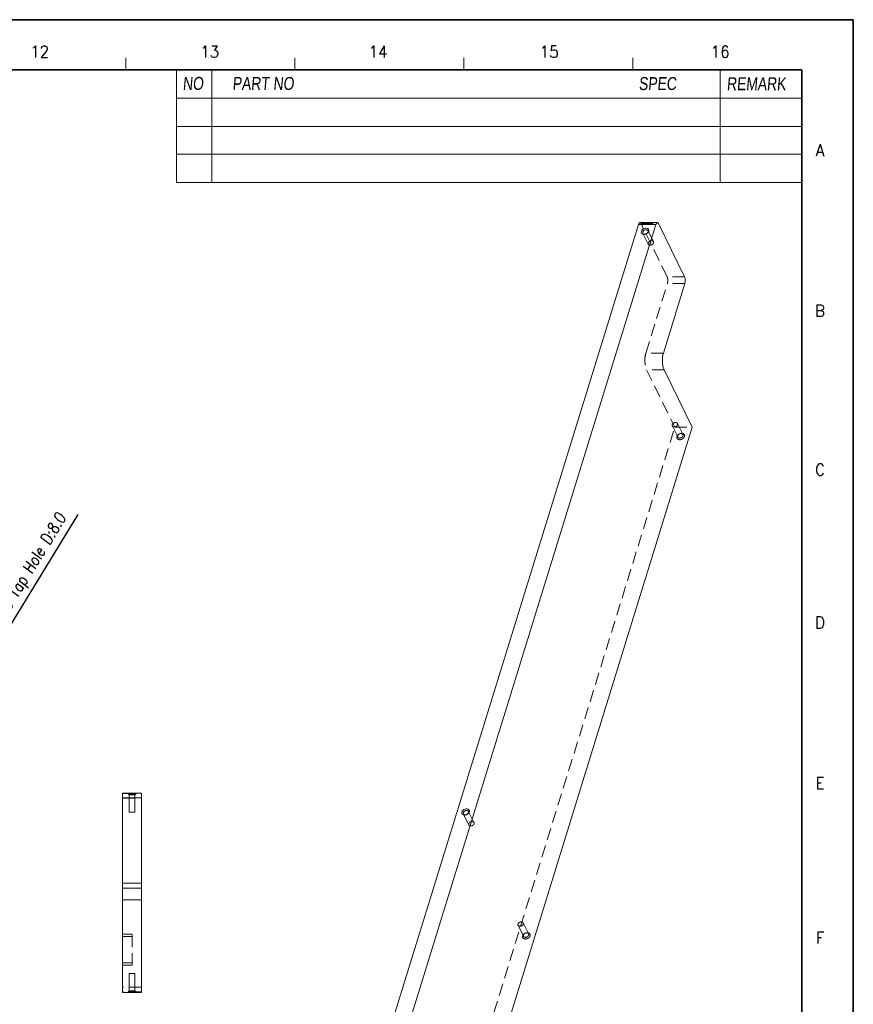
# Model space of a CAD drawing. Header units: millimetres. Extents: x 4497 to 13960, y 12291 to 16372.
# Tile 184 of 217: x 8047 to 8398, y 15946 to 16361. Entities that reach past the tile are written whole.
import ezdxf
from ezdxf.enums import TextEntityAlignment as Align

# ---------------------------------------------------------------- set-up
doc = ezdxf.new("R2010")
doc.units = ezdxf.units.MM
doc.header["$LTSCALE"] = 0.8
doc.header["$PDMODE"] = 3
doc.header["$PDSIZE"] = 0.3125
doc.linetypes.add('HIDDEN', pattern=[9.525, 6.35, -3.175])
doc.layers.get('0').update_dxf_attribs({"linetype": 'CONTINUOUS', "lineweight": 0})
doc.layers.get('Defpoints').update_dxf_attribs({"linetype": 'CONTINUOUS', "lineweight": 0})
doc.layers.add('2', color=3, linetype='CONTINUOUS', lineweight=0)
doc.layers.add('3', color=5, linetype='HIDDEN', lineweight=0)
doc.styles.get("Standard").update_dxf_attribs({"font": 'romans.shx', "width": 0.8, "oblique": 5, "bigfont": 'whgtxt.shx'})
doc.dimstyles.get("Standard").update_dxf_attribs({"dimtxt": 2.5, "dimasz": 2.5, "dimexe": 0.8, "dimexo": 0.8, "dimgap": 0.8, "dimtad": 1, "dimdsep": 46, "dimtxsty": 'Standard', "dimcen": 0, "dimclrd": 3, "dimclre": 3, "dimclrt": 3, "dimazin": 0, "dimtp": 0.001, "dimtm": 0.001, "dimtfac": 1, "dimtmove": 0, "dimatfit": 3, "dimfxl": 0, "dimtolj": 1, "dimarcsym": 0})

# ---------------------------------------------------------------- blocks, each defined once
blk = doc.blocks.new('*D1120')
at = {"layer": '2', "color": 3, "lineweight": -2}
for p, q in [((8071.23, 16152.86), (8034.52, 16092.64)), ((8030.67, 16086.32), (8031.92, 16088.37)), ((8028.06, 16082.05), (8025.46, 16077.78))]:
    blk.add_line(p, q, dxfattribs=at)
at = {"layer": '2', "color": 3}
for points in [[(8033.81, 16093.07), (8035.23, 16092.2), (8031.92, 16088.37)], [(8027.35, 16082.48), (8028.78, 16081.62), (8030.67, 16086.32)]]:
    blk.add_solid(points, dxfattribs=at)
at = {"layer": 'Defpoints', "color": 0}
for p in [(8030.67, 16086.32), (8031.92, 16088.37)]:
    blk.add_point(p, dxfattribs=at)
at = {"layer": '2', "color": 3, "insert": (8049.96, 16127.45), "char_height": 5, "attachment_point": 5, "rotation": 58.6345}
blk.add_mtext('\\A1;4-M3 Tap Hole D:8.0', dxfattribs=at)

msp = doc.modelspace()

# ---------------------------------------------------------------- linework, layer by layer
at = {"color": 7, "linetype": 'Continuous'}
for p, q in [((8091.415, 16340.271), (8091.415, 16345.252)), ((8162.636, 16340.271), (8162.636, 16345.252)), ((8233.856, 16340.271), (8233.856, 16345.252)), ((8305.077, 16340.271), (8305.077, 16345.252)), ((8305.077, 16340.271), (8305.077, 16345.252))]:
    msp.add_line(p, q, dxfattribs=at)
at = {"color": 7, "linetype": 'Continuous', "lineweight": 35}
for p in [(7236.77, 16340.271), (8376.297, 15542.403)]:
    msp.add_line(p, (8376.297, 16340.271), dxfattribs=at)
at = {"color": 7}
for p, q in [((8112.831, 16340.271), (8112.831, 16292.669)), ((8127.773, 16340.271), (8127.773, 16292.669)), ((8341.932, 16340.271), (8341.932, 16292.669)), ((8112.831, 16328.318), (8376.297, 16328.318)), ((8112.831, 16316.365), (8376.297, 16316.365)), ((8112.831, 16304.622), (8376.297, 16304.622)), ((8112.831, 16292.669), (8376.297, 16292.669))]:
    msp.add_line(p, q, dxfattribs=at)
at = {"lineweight": 15}
for p, q in [((8308.108, 16275.82), (8315.476, 16275.82)), ((8164.727, 15813.057), (8307.498, 16275.063)), ((8314.866, 16275.063), (8172.096, 15813.057)), ((8307.498, 16275.063), (8314.866, 16275.063)), ((8315.96, 16275.387), (8326.942, 16253.009)), ((8317.99, 16220.824), (8327.068, 16250.199)), ((8330.202, 16189.557), (8318.305, 16213.8)), ((8197.719, 15760.842), (8330.202, 16189.557)), ((8090.094, 15951.363), (8090.094, 16035.363)), ((8098.094, 16035.363), (8090.094, 16035.363)), ((8098.094, 15951.363), (8098.094, 16035.363)), ((8098.094, 16033.363), (8090.094, 16033.363)), ((8090.094, 15997.363), (8098.094, 15997.363)), ((8090.094, 15995.363), (8098.094, 15995.363)), ((8090.094, 15990.363), (8098.094, 15990.363)), ((8098.094, 15951.363), (8090.094, 15951.363))]:
    msp.add_line(p, q, dxfattribs=at)
at = {"color": 7, "linetype": 'Continuous', "lineweight": 35}
msp.add_lwpolyline([(8398.043, 16361.337), (7210.043, 16361.337), (7210.043, 15521.337), (8398.043, 15521.337)], close=True, dxfattribs=at)
at = {"lineweight": 15}
for points, knots in [([(8307.498, 16275.063), (8307.531, 16275.172), (8307.606, 16275.368), (8307.769, 16275.658), (8307.976, 16275.82), (8308.107, 16275.82)], [0, 0, 0, 0, 0.3353144, 0.6131443, 1, 1, 1, 1]), ([(8315.476, 16275.82), (8315.345, 16275.82), (8315.138, 16275.658), (8314.975, 16275.368), (8314.9, 16275.172), (8314.866, 16275.063)], [0, 0, 0, 0, 0.3868557, 0.6646856, 1, 1, 1, 1]), ([(8315.96, 16275.387), (8315.929, 16275.451), (8315.825, 16275.64), (8315.626, 16275.82), (8315.476, 16275.82)], [0, 0, 0, 0, 0.3225029, 1, 1, 1, 1]), ([(8310.234, 16270.867), (8310.005, 16270.825), (8309.56, 16270.814), (8308.966, 16271.064), (8308.632, 16271.582), (8308.664, 16271.981), (8308.721, 16272.165)], [0, 0, 0, 0, 0.2869967, 0.5364425, 0.7618483, 1, 1, 1, 1]), ([(8308.721, 16272.165), (8308.804, 16272.434), (8309.069, 16272.812), (8309.544, 16273.173), (8310.101, 16273.441), (8310.825, 16273.565), (8311.39, 16273.373), (8311.584, 16273.206)], [0, 0, 0, 0, 0.2443624, 0.3794824, 0.517, 0.7778709, 1, 1, 1, 1]), ([(8309.362, 16271.326), (8309.343, 16271.364), (8309.28, 16271.533), (8309.294, 16271.725), (8309.334, 16271.854)], [0, 0, 0, 0, 0.2413023, 1, 1, 1, 1]), ([(8309.334, 16271.854), (8309.368, 16271.965), (8309.606, 16272.415), (8310.097, 16272.701), (8310.476, 16272.771)], [0, 0, 0, 0, 0.2313732, 1, 1, 1, 1]), ([(8310.476, 16272.771), (8310.686, 16272.809), (8311.096, 16272.808), (8311.438, 16272.542), (8311.516, 16272.383)], [0, 0, 0, 0, 0.5461373, 1, 1, 1, 1]), ([(8311.544, 16271.854), (8311.533, 16271.819), (8311.477, 16271.671), (8311.388, 16271.537), (8311.309, 16271.447)], [0, 0, 0, 0, 0.2365272, 1, 1, 1, 1]), ([(8311.852, 16272.165), (8311.837, 16272.115), (8311.757, 16271.906), (8311.631, 16271.716), (8311.519, 16271.587)], [0, 0, 0, 0, 0.2365275, 1, 1, 1, 1]), ([(8311.584, 16273.206), (8311.699, 16273.108), (8311.888, 16272.847), (8311.916, 16272.528), (8311.897, 16272.374)], [0, 0, 0, 0, 0.4938746, 1, 1, 1, 1]), ([(8310.402, 16270.938), (8310.192, 16270.9), (8309.782, 16270.9), (8309.44, 16271.167), (8309.362, 16271.326)], [0, 0, 0, 0, 0.5461373, 1, 1, 1, 1]), ([(8311.519, 16271.587), (8311.438, 16271.496), (8311.077, 16271.154), (8310.602, 16270.934), (8310.234, 16270.867)], [0, 0, 0, 0, 0.2458621, 1, 1, 1, 1]), ([(8327.068, 16250.199), (8327.214, 16250.671), (8327.276, 16251.431), (8327.167, 16252.377), (8327.034, 16252.821), (8326.942, 16253.009)], [0, 0, 0, 0, 0.518485, 0.7806114, 1, 1, 1, 1]), ([(8318.305, 16213.8), (8318.075, 16214.269), (8317.743, 16215.38), (8317.534, 16217.167), (8317.59, 16219.034), (8317.816, 16220.261), (8317.99, 16220.824)], [0, 0, 0, 0, 0.2190261, 0.4806644, 0.7525741, 1, 1, 1, 1]), ([(8234.849, 16026.177), (8234.601, 16026.101), (8234.107, 16026.036), (8233.42, 16026.237), (8233.001, 16026.776), (8233.026, 16027.216), (8233.087, 16027.415)], [0, 0, 0, 0, 0.2911999, 0.5442805, 0.7671044, 1, 1, 1, 1]), ([(8233.087, 16027.415), (8233.174, 16027.696), (8233.557, 16028.228), (8234.386, 16028.695), (8235.3, 16028.813), (8235.866, 16028.562), (8236.039, 16028.369)], [0, 0, 0, 0, 0.2477124, 0.5221146, 0.7819897, 1, 1, 1, 1]), ([(8233.728, 16026.576), (8233.709, 16026.614), (8233.646, 16026.783), (8233.66, 16026.974), (8233.7, 16027.104)], [0, 0, 0, 0, 0.2414101, 1, 1, 1, 1]), ([(8233.7, 16027.104), (8233.73, 16027.201), (8233.931, 16027.602), (8234.339, 16027.876), (8234.665, 16027.977)], [0, 0, 0, 0, 0.2303388, 1, 1, 1, 1]), ([(8235.929, 16026.889), (8235.862, 16026.807), (8235.56, 16026.494), (8235.164, 16026.274), (8234.849, 16026.177)], [0, 0, 0, 0, 0.2432761, 1, 1, 1, 1]), ([(8235.089, 16028.044), (8235.256, 16028.045), (8235.574, 16027.99), (8235.819, 16027.762), (8235.882, 16027.633)], [0, 0, 0, 0, 0.5368086, 1, 1, 1, 1]), ([(8235.911, 16027.104), (8235.901, 16027.072), (8235.851, 16026.939), (8235.775, 16026.817), (8235.707, 16026.733)], [0, 0, 0, 0, 0.2377268, 1, 1, 1, 1]), ([(8236.219, 16027.415), (8236.204, 16027.369), (8236.134, 16027.181), (8236.026, 16027.008), (8235.929, 16026.889)], [0, 0, 0, 0, 0.2377115, 1, 1, 1, 1]), ([(8236.039, 16028.369), (8236.128, 16028.27), (8236.265, 16028.026), (8236.28, 16027.747), (8236.262, 16027.611)], [0, 0, 0, 0, 0.4909484, 1, 1, 1, 1]), ([(8234.521, 16026.164), (8234.355, 16026.163), (8234.036, 16026.218), (8233.791, 16026.446), (8233.728, 16026.576)], [0, 0, 0, 0, 0.5361949, 1, 1, 1, 1])]:
    msp.add_open_spline(points, degree=3, knots=knots, dxfattribs=at)
for points in [[(8311.516, 16272.383), (8311.547, 16272.32), (8311.567, 16272.252), (8311.576, 16272.183)], [(8311.576, 16272.183), (8311.59, 16272.074), (8311.577, 16271.959), (8311.544, 16271.854)], [(8311.897, 16272.374), (8311.888, 16272.303), (8311.873, 16272.233), (8311.852, 16272.165)], [(8234.665, 16027.977), (8234.802, 16028.019), (8234.946, 16028.043), (8235.089, 16028.044)], [(8235.882, 16027.633), (8235.912, 16027.572), (8235.932, 16027.505), (8235.942, 16027.437)], [(8235.942, 16027.437), (8235.957, 16027.327), (8235.944, 16027.211), (8235.911, 16027.104)], [(8236.262, 16027.611), (8236.253, 16027.544), (8236.238, 16027.479), (8236.219, 16027.415)]]:
    msp.add_open_spline(points, degree=3, dxfattribs=at)
at = {"layer": '3'}
for p, q in [((8319.574, 16253.009), (8308.592, 16275.387)), ((8308.592, 16275.387), (8315.96, 16275.387)), ((8313.804, 16267.721), (8311.516, 16272.383)), ((8311.649, 16266.664), (8309.362, 16271.326)), ((8326.942, 16253.009), (8319.574, 16253.009)), ((8310.622, 16220.824), (8319.699, 16250.199)), ((8327.068, 16250.199), (8319.699, 16250.199)), ((8317.99, 16220.824), (8310.622, 16220.824)), ((8310.937, 16213.8), (8322.833, 16189.557)), ((8318.305, 16213.8), (8310.937, 16213.8)), ((8190.351, 15760.842), (8322.833, 16189.557)), ((8321.79, 16190.084), (8324.078, 16185.422)), ((8322.833, 16189.557), (8330.202, 16189.557)), ((8323.944, 16191.142), (8326.232, 16186.48)), ((8090.094, 16035.163), (8098.094, 16035.163)), ((8092.894, 16034.863), (8092.394, 16035.363)), ((8092.894, 16034.663), (8092.394, 16035.163)), ((8095.294, 16034.863), (8095.794, 16035.363)), ((8095.294, 16034.663), (8095.794, 16035.163)), ((8090.094, 16033.163), (8098.094, 16033.163)), ((8092.894, 16034.863), (8092.894, 16027.363)), ((8092.894, 16027.363), (8092.894, 16034.863)), ((8095.294, 16034.863), (8092.894, 16034.863)), ((8095.294, 16034.863), (8092.894, 16034.863)), ((8092.894, 16034.863), (8092.992, 16034.863)), ((8095.294, 16034.663), (8092.894, 16034.663)), ((8092.992, 16034.863), (8093.649, 16034.863)), ((8095.294, 16034.863), (8095.294, 16027.363)), ((8095.294, 16027.363), (8095.294, 16034.863)), ((8092.894, 16027.363), (8095.294, 16027.363)), ((8238.17, 16022.97), (8235.882, 16027.633)), ((8236.016, 16021.913), (8233.728, 16026.575)), ((8256.759, 15979.644), (8259.046, 15974.982)), ((8258.913, 15980.701), (8261.201, 15976.039)), ((8094.094, 15975.863), (8090.094, 15975.863)), ((8090.094, 15974.863), (8094.094, 15974.863)), ((8094.094, 15962.863), (8094.094, 15975.863)), ((8090.094, 15963.863), (8094.094, 15963.863)), ((8094.094, 15962.863), (8090.094, 15962.863)), ((8095.294, 15959.363), (8092.894, 15959.363)), ((8095.294, 15959.363), (8092.894, 15959.363)), ((8092.894, 15959.363), (8092.894, 15951.863)), ((8092.894, 15951.863), (8092.894, 15959.363)), ((8095.294, 15959.363), (8095.294, 15951.863)), ((8095.294, 15951.863), (8095.294, 15959.363)), ((8098.094, 15953.563), (8090.094, 15953.563)), ((8098.094, 15951.563), (8090.094, 15951.563)), ((8092.894, 15952.063), (8092.394, 15951.563)), ((8092.894, 15951.863), (8092.394, 15951.363)), ((8095.294, 15952.063), (8092.894, 15952.063)), ((8095.294, 15951.863), (8092.894, 15951.863)), ((8092.894, 15951.863), (8095.294, 15951.863)), ((8095.197, 15951.863), (8094.54, 15951.863)), ((8095.294, 15951.863), (8095.197, 15951.863)), ((8095.294, 15952.063), (8095.794, 15951.563)), ((8095.294, 15951.863), (8095.794, 15951.363))]:
    msp.add_line(p, q, dxfattribs=at)
for points, knots in [([(8308.107, 16275.82), (8308.152, 16275.82), (8308.377, 16275.766), (8308.513, 16275.548), (8308.592, 16275.387)], [0, 0, 0, 0, 0.1980938, 1, 1, 1, 1]), ([(8311.309, 16271.447), (8311.252, 16271.382), (8310.997, 16271.14), (8310.661, 16270.986), (8310.402, 16270.938)], [0, 0, 0, 0, 0.2458627, 1, 1, 1, 1]), ([(8313.805, 16267.719), (8313.764, 16267.803), (8313.639, 16267.957), (8313.255, 16268.154), (8312.643, 16268.138), (8311.997, 16267.812), (8311.688, 16267.409), (8311.621, 16267.192)], [0, 0, 0, 0, 0.1029001, 0.21399, 0.4690613, 0.747439, 1, 1, 1, 1]), ([(8313.832, 16267.192), (8313.846, 16267.237), (8313.885, 16267.411), (8313.862, 16267.602), (8313.805, 16267.719)], [0, 0, 0, 0, 0.2650894, 1, 1, 1, 1]), ([(8311.621, 16267.192), (8311.608, 16267.147), (8311.568, 16266.973), (8311.591, 16266.783), (8311.649, 16266.665)], [0, 0, 0, 0, 0.2650894, 1, 1, 1, 1]), ([(8311.649, 16266.665), (8311.689, 16266.582), (8311.815, 16266.427), (8312.199, 16266.231), (8312.811, 16266.247), (8313.457, 16266.572), (8313.765, 16266.975), (8313.832, 16267.192)], [0, 0, 0, 0, 0.1029001, 0.21399, 0.4690613, 0.747439, 1, 1, 1, 1]), ([(8319.574, 16253.009), (8319.666, 16252.821), (8319.799, 16252.377), (8319.908, 16251.431), (8319.845, 16250.671), (8319.699, 16250.199)], [0, 0, 0, 0, 0.2193886, 0.481515, 1, 1, 1, 1]), ([(8310.622, 16220.824), (8310.448, 16220.261), (8310.221, 16219.034), (8310.165, 16217.167), (8310.375, 16215.38), (8310.707, 16214.269), (8310.937, 16213.8)], [0, 0, 0, 0, 0.2474259, 0.5193356, 0.7809739, 1, 1, 1, 1]), ([(8321.789, 16190.086), (8321.77, 16190.125), (8321.709, 16190.294), (8321.722, 16190.484), (8321.762, 16190.613)], [0, 0, 0, 0, 0.2416436, 1, 1, 1, 1]), ([(8321.762, 16190.613), (8321.829, 16190.83), (8322.137, 16191.233), (8322.783, 16191.558), (8323.395, 16191.575), (8323.779, 16191.378), (8323.905, 16191.223), (8323.945, 16191.14)], [0, 0, 0, 0, 0.252561, 0.5309387, 0.78601, 0.8970999, 1, 1, 1, 1]), ([(8323.972, 16190.613), (8323.905, 16190.396), (8323.597, 16189.993), (8322.951, 16189.668), (8322.339, 16189.652), (8321.955, 16189.848), (8321.829, 16190.003), (8321.789, 16190.086)], [0, 0, 0, 0, 0.252561, 0.5309387, 0.78601, 0.8970999, 1, 1, 1, 1]), ([(8323.945, 16191.14), (8323.964, 16191.101), (8324.025, 16190.933), (8324.012, 16190.742), (8323.972, 16190.613)], [0, 0, 0, 0, 0.2416436, 1, 1, 1, 1]), ([(8323.742, 16185.64), (8323.691, 16185.478), (8323.655, 16185.134), (8323.965, 16184.483), (8324.767, 16184.242), (8325.542, 16184.386), (8326.301, 16184.745), (8326.755, 16185.257), (8326.873, 16185.64)], [0, 0, 0, 0, 0.1121284, 0.2172242, 0.4500789, 0.5902441, 0.7357974, 1, 1, 1, 1]), ([(8326.873, 16185.64), (8326.923, 16185.803), (8326.96, 16186.146), (8326.65, 16186.798), (8325.848, 16187.039), (8325.072, 16186.895), (8324.313, 16186.535), (8323.86, 16186.024), (8323.742, 16185.64)], [0, 0, 0, 0, 0.1121284, 0.2172242, 0.4500789, 0.5902441, 0.7357974, 1, 1, 1, 1]), ([(8324.05, 16185.951), (8324.036, 16185.906), (8323.996, 16185.731), (8324.02, 16185.54), (8324.078, 16185.422)], [0, 0, 0, 0, 0.2657492, 1, 1, 1, 1]), ([(8326.232, 16186.48), (8326.191, 16186.563), (8326.065, 16186.717), (8325.682, 16186.913), (8325.07, 16186.896), (8324.425, 16186.571), (8324.117, 16186.168), (8324.05, 16185.951)], [0, 0, 0, 0, 0.1028576, 0.2140347, 0.4691483, 0.747515, 1, 1, 1, 1]), ([(8324.078, 16185.422), (8324.118, 16185.339), (8324.244, 16185.185), (8324.628, 16184.989), (8325.24, 16185.006), (8325.885, 16185.332), (8326.193, 16185.734), (8326.26, 16185.951)], [0, 0, 0, 0, 0.1028576, 0.2140347, 0.4691483, 0.747515, 1, 1, 1, 1]), ([(8326.26, 16185.951), (8326.274, 16185.996), (8326.314, 16186.171), (8326.29, 16186.362), (8326.232, 16186.48)], [0, 0, 0, 0, 0.2657493, 1, 1, 1, 1]), ([(8093.649, 16034.863), (8093.721, 16034.863), (8094.015, 16034.863), (8094.31, 16034.863), (8094.532, 16034.863)], [0, 0, 0, 0, 0.2452459, 1, 1, 1, 1]), ([(8094.532, 16034.863), (8094.635, 16034.863), (8094.783, 16034.863), (8094.967, 16034.864), (8095.078, 16034.863), (8095.167, 16034.865), (8095.234, 16034.861), (8095.27, 16034.868), (8095.291, 16034.86), (8095.294, 16034.863)], [0, 0, 0, 0, 0.4066384, 0.5792924, 0.7260882, 0.8439509, 0.9299618, 0.9823212, 1, 1, 1, 1]), ([(8235.707, 16026.733), (8235.66, 16026.675), (8235.446, 16026.454), (8235.167, 16026.299), (8234.946, 16026.231)], [0, 0, 0, 0, 0.2432476, 1, 1, 1, 1]), ([(8238.171, 16022.969), (8238.131, 16023.052), (8238.005, 16023.207), (8237.621, 16023.403), (8237.009, 16023.387), (8236.363, 16023.062), (8236.055, 16022.659), (8235.988, 16022.442)], [0, 0, 0, 0, 0.1029001, 0.21399, 0.4690613, 0.747439, 1, 1, 1, 1]), ([(8238.198, 16022.442), (8238.212, 16022.487), (8238.252, 16022.661), (8238.229, 16022.851), (8238.171, 16022.969)], [0, 0, 0, 0, 0.2650894, 1, 1, 1, 1]), ([(8235.988, 16022.442), (8235.974, 16022.397), (8235.935, 16022.223), (8235.958, 16022.032), (8236.015, 16021.915)], [0, 0, 0, 0, 0.2650894, 1, 1, 1, 1]), ([(8236.015, 16021.915), (8236.055, 16021.832), (8236.181, 16021.677), (8236.565, 16021.48), (8237.177, 16021.497), (8237.823, 16021.822), (8238.131, 16022.225), (8238.198, 16022.442)], [0, 0, 0, 0, 0.1029001, 0.21399, 0.4690613, 0.747439, 1, 1, 1, 1]), ([(8256.758, 15979.645), (8256.739, 15979.684), (8256.678, 15979.853), (8256.691, 15980.043), (8256.731, 15980.172)], [0, 0, 0, 0, 0.2416436, 1, 1, 1, 1]), ([(8256.731, 15980.172), (8256.798, 15980.389), (8257.106, 15980.792), (8257.752, 15981.118), (8258.364, 15981.134), (8258.748, 15980.938), (8258.874, 15980.783), (8258.914, 15980.699)], [0, 0, 0, 0, 0.252561, 0.5309387, 0.78601, 0.8970999, 1, 1, 1, 1]), ([(8258.941, 15980.172), (8258.874, 15979.955), (8258.566, 15979.552), (8257.92, 15979.227), (8257.308, 15979.211), (8256.924, 15979.407), (8256.798, 15979.562), (8256.758, 15979.645)], [0, 0, 0, 0, 0.252561, 0.5309387, 0.78601, 0.8970999, 1, 1, 1, 1]), ([(8258.914, 15980.699), (8258.933, 15980.661), (8258.994, 15980.492), (8258.981, 15980.302), (8258.941, 15980.172)], [0, 0, 0, 0, 0.2416436, 1, 1, 1, 1]), ([(8258.71, 15975.199), (8258.66, 15975.037), (8258.624, 15974.693), (8258.85, 15974.219), (8259.306, 15973.923), (8259.886, 15973.835), (8260.513, 15973.943), (8261.268, 15974.306), (8261.724, 15974.816), (8261.842, 15975.199)], [0, 0, 0, 0, 0.1115998, 0.2161179, 0.3271197, 0.4529858, 0.5923176, 0.7371348, 1, 1, 1, 1]), ([(8261.842, 15975.199), (8261.892, 15975.362), (8261.929, 15975.706), (8261.702, 15976.18), (8261.246, 15976.475), (8260.667, 15976.564), (8260.039, 15976.456), (8259.284, 15976.093), (8258.829, 15975.583), (8258.71, 15975.199)], [0, 0, 0, 0, 0.1115998, 0.2161179, 0.3271197, 0.4529858, 0.5923176, 0.7371348, 1, 1, 1, 1]), ([(8259.018, 15975.51), (8259.004, 15975.465), (8258.965, 15975.29), (8258.989, 15975.098), (8259.047, 15974.981)], [0, 0, 0, 0, 0.2660715, 1, 1, 1, 1]), ([(8261.201, 15976.04), (8261.117, 15976.209), (8260.737, 15976.485), (8260.04, 15976.452), (8259.393, 15976.13), (8259.085, 15975.727), (8259.018, 15975.51)], [0, 0, 0, 0, 0.2106684, 0.4668372, 0.746461, 1, 1, 1, 1]), ([(8259.047, 15974.981), (8259.13, 15974.812), (8259.51, 15974.536), (8260.208, 15974.569), (8260.855, 15974.89), (8261.162, 15975.294), (8261.229, 15975.51)], [0, 0, 0, 0, 0.210615, 0.4667416, 0.7463501, 1, 1, 1, 1]), ([(8261.229, 15975.51), (8261.243, 15975.556), (8261.283, 15975.73), (8261.259, 15975.922), (8261.201, 15976.04)], [0, 0, 0, 0, 0.2661179, 1, 1, 1, 1]), ([(8093.657, 15951.863), (8093.553, 15951.863), (8093.406, 15951.863), (8093.222, 15951.863), (8093.11, 15951.863), (8093.022, 15951.861), (8092.955, 15951.866), (8092.918, 15951.858), (8092.898, 15951.866), (8092.894, 15951.863)], [0, 0, 0, 0, 0.4066384, 0.5792924, 0.7260882, 0.8439509, 0.9299618, 0.9823212, 1, 1, 1, 1]), ([(8094.54, 15951.863), (8094.468, 15951.863), (8094.173, 15951.863), (8093.879, 15951.863), (8093.657, 15951.863)], [0, 0, 0, 0, 0.2452459, 1, 1, 1, 1])]:
    msp.add_open_spline(points, degree=3, knots=knots, dxfattribs=at)
msp.add_open_spline([(8234.946, 16026.231), (8234.809, 16026.189), (8234.665, 16026.165), (8234.521, 16026.164)], degree=3, dxfattribs=at)

# ---------------------------------------------------------------- texts
at = {"color": 7, "linetype": 'Continuous', "width": 0.933333}
for s, height, p in [('12', 4.9805, (8055.15, 16347.839)), ('13', 4.9805, (8126.843, 16347.839)), ('14', 4.9805, (8197.808, 16347.839)), ('15', 4.9805, (8269.865, 16347.839)), ('16', 4.9805, (8341.922, 16347.839)), ('A', 4.98, (8384.022, 16306.352)), ('B', 4.98, (8384.022, 16238.662)), ('C', 4.98, (8384.022, 16171.7)), ('D', 4.98, (8384.022, 16107.286)), ('E', 4.98, (8384.022, 16039.596)), ('F', 4.98, (8384.022, 15974.454))]:
    msp.add_text(s, height=height, dxfattribs=at).set_placement(p, align=Align.MIDDLE_CENTER)
at = {"linetype": 'Continuous', "char_height": 5.45419, "attachment_point": 1}
for s, insert in [('{\\fㅁㅌㅈㅂ|b0|i0|c129|p50;NO}', (8115.409, 16337.228)), ('{\\fㅁㅌㅈㅂ|b0|i0|c129|p50;PART NO}', (8136.366, 16337.193)), ('{\\fㅁㅌㅈㅂ|b0|i0|c129|p50;SPEC}', (8307.577, 16337.134)), ('{\\fㅁㅌㅈㅂ|b0|i0|c129|p50;REMARK}', (8344.661, 16337.075))]:
    msp.add_mtext(s, dxfattribs=dict(at, insert=insert))

# ---------------------------------------------------------------- dimensions: what is measured, and where the dimension line sits
at = {"layer": '2'}
dim = msp.add_diameter_dim_2p(p1=(8030.666, 16086.319), p2=(8031.915, 16088.369), text='4-M3 Tap Hole D:8.0', dimstyle='Standard', override={"dimscale": 2, "dimazin": 2}, dxfattribs=at)
dim.commit()
dim.dimension.update_dxf_attribs({"geometry": '*D1120', "text_midpoint": (8049.962, 16127.452)})

doc.saveas('drawing.dxf')
